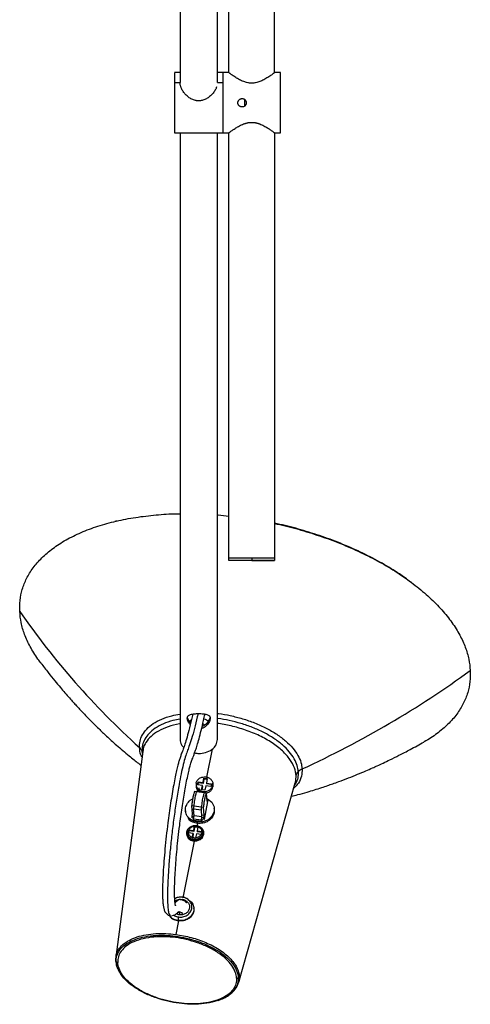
# Paper-space layout '_Superior' of a CAD drawing. Header units: millimetres. Extents: x 626 to 926, y -866 to 729.
# Tile 1 of 3: x 680 to 867, y -866 to -458. Entities that reach past the tile are written whole.
import ezdxf

# ---------------------------------------------------------------- set-up
doc = ezdxf.new("R2010")
doc.units = ezdxf.units.MM

psp = doc.layouts.new('_Superior')

# ---------------------------------------------------------------- linework, layer by layer
at = {"color": 7, "linetype": 'Continuous', "lineweight": 25}
for p, q in [((785.93, -479.78), (785.93, 704.72)), ((766.93, -479.88), (766.93, -372.17)), ((746.68, -391.92), (746.68, -483.91)), ((762.18, -483.91), (762.18, -391.92)), ((746.68, -479.78), (744.43, -479.78)), ((766.93, -479.78), (762.18, -479.78)), ((788.43, -479.78), (785.93, -479.78)), ((744.43, -483.91), (746.68, -483.91)), ((762.18, -483.91), (764.43, -483.91)), ((744.43, -504.78), (766.93, -504.78)), ((746.68, -504.78), (746.68, -756.59)), ((762.18, -756.59), (762.18, -504.78)), ((766.93, -682.28), (766.93, -504.78)), ((785.93, -504.78), (785.93, -682.28)), ((785.93, -504.78), (788.43, -504.78)), ((720.08, -665.94), (719.64, -666.05)), ((720.4, -665.88), (720.1, -665.96)), ((776.43, -681.28), (776.43, -682.28)), ((842.85, -691.44), (842.49, -691.17)), ((750.8, -749.45), (751.02, -748.53)), ((751.02, -748.53), (751.38, -748.33)), ((731.18, -761.5), (720.02, -846.82)), ((730.9, -761.44), (731.09, -762.22)), ((731.07, -762.36), (730.9, -761.44)), ((759.97, -760.61), (757.7, -772.19)), ((753.34, -775.57), (753.39, -776.25)), ((753.93, -775.36), (754.17, -774.15)), ((756, -775.64), (753.93, -775.36)), ((754.2, -774.56), (754.04, -775.38)), ((754.17, -774.15), (756.23, -774.42)), ((754.17, -774.15), (754.2, -774.56)), ((756.27, -774.83), (754.2, -774.56)), ((755.64, -777.45), (756, -775.64)), ((756.03, -776.04), (755.75, -777.47)), ((756.03, -776.04), (756, -775.64)), ((756.23, -774.42), (756.59, -772.61)), ((756.23, -774.42), (756.27, -774.83)), ((756.62, -773.02), (756.27, -774.83)), ((756.59, -772.61), (757.97, -772.79)), ((756.59, -772.61), (756.62, -773.02)), ((757.89, -773.18), (756.62, -773.02)), ((757.38, -775.82), (757.02, -777.63)), ((759.44, -776.09), (757.38, -775.82)), ((757.97, -772.79), (757.61, -774.61)), ((757.61, -774.61), (759.68, -774.88)), ((757.61, -774.61), (757.65, -775.01)), ((759.6, -775.27), (757.65, -775.01)), ((759.68, -774.88), (759.44, -776.09)), ((760.25, -775.57), (760.31, -776.25)), ((760.33, -775.35), (760.28, -774.67)), ((760.31, -776.25), (760.29, -775.36)), ((771.03, -857.33), (794.52, -774.55)), ((794.48, -774.54), (794.59, -774.29)), ((757.61, -778.83), (752.65, -778.18)), ((756.97, -778.45), (753.67, -778.01)), ((757.02, -777.63), (755.64, -777.45)), ((756.97, -778.45), (756.99, -778.75)), ((757.89, -782.28), (757.61, -778.83)), ((751.52, -783.99), (756.48, -784.64)), ((751.8, -787.42), (751.52, -783.99)), ((758.11, -782.28), (756.66, -789.7)), ((758.06, -781.67), (757.84, -781.64)), ((757.89, -782.28), (758.06, -781.67)), ((758.06, -781.67), (758.11, -782.28)), ((748.93, -786.14), (748.97, -786.63)), ((751.65, -788.44), (751.8, -787.42)), ((752.44, -788.54), (751.65, -788.44)), ((751.7, -789.06), (751.65, -788.44)), ((752.42, -787.51), (751.8, -787.42)), ((752.24, -785.28), (755.55, -785.71)), ((752.48, -788.26), (752.24, -785.28)), ((752.28, -789.55), (752.48, -788.26)), ((755.78, -788.69), (752.48, -788.26)), ((755.78, -788.69), (755.55, -785.71)), ((755.59, -789.98), (755.78, -788.69)), ((756.75, -788.07), (755.93, -787.97)), ((756.75, -788.07), (756.48, -784.64)), ((756.61, -789.09), (756.75, -788.07)), ((760.93, -785.67), (760.89, -785.18)), ((752.35, -789.14), (751.7, -789.06)), ((755.59, -789.98), (752.28, -789.55)), ((752.33, -790.16), (752.28, -789.55)), ((755.64, -790.6), (752.33, -790.16)), ((752.34, -794.29), (752.68, -792.55)), ((752.7, -792.47), (752.73, -792.88)), ((754.06, -792.73), (753.72, -794.47)), ((753.98, -791.15), (753.74, -792.36)), ((753.93, -791.33), (753.89, -790.84)), ((755.64, -790.6), (755.59, -789.98)), ((755.83, -789.6), (755.64, -790.6)), ((756.61, -789.09), (755.78, -788.98)), ((756.66, -789.7), (755.83, -789.6)), ((756.66, -789.7), (756.61, -789.09)), ((749.47, -795.77), (749.5, -796.11)), ((749.51, -795.77), (749.5, -794.87)), ((752.11, -795.5), (750.13, -795.24)), ((750.31, -794.42), (750.15, -795.24)), ((750.28, -794.02), (750.31, -794.42)), ((752.38, -794.7), (750.31, -794.42)), ((750.36, -794.03), (752.34, -794.29)), ((751.77, -797.24), (752.11, -795.5)), ((752.14, -795.91), (751.86, -797.33)), ((752.11, -795.5), (752.14, -795.91)), ((752.34, -794.29), (752.38, -794.7)), ((752.73, -792.88), (752.38, -794.7)), ((754, -793.05), (752.73, -792.88)), ((753.49, -795.68), (753.15, -797.42)), ((755.47, -795.94), (753.49, -795.68)), ((753.72, -794.47), (753.76, -794.88)), ((753.72, -794.47), (755.7, -794.73)), ((755.82, -795.15), (753.76, -794.88)), ((756.37, -795.04), (756.39, -795.78)), ((756.39, -795.78), (756.42, -796.11)), ((756.42, -796.11), (756.4, -795.22)), ((756.44, -795.22), (756.41, -794.88)), ((752.5, -798.69), (747.87, -822.3)), ((746.8, -822.9), (747.5, -822.87)), ((747.53, -823.2), (747.5, -822.87)), ((749.97, -822.88), (749.48, -822.6)), ((746.23, -829.35), (745, -828.97)), ((752.43, -826.67), (752.42, -826.52)), ((743.08, -829.76), (743.17, -829.74)), ((746.01, -831.78), (744.9, -837.45)), ((746, -831.69), (746.06, -830.21)), ((746.01, -831.78), (746, -831.69)), ((719.97, -848.19), (720.15, -846.34)), ((771.07, -857.16), (771, -857.33)), ((762.55, -864.85), (763.52, -864.45))]:
    psp.add_line(p, q, dxfattribs=at)
at = {"color": 7, "linetype": 'Continuous', "lineweight": 25, "flags": 128}
for points in [[(757.79, -781.05), (758.03, -781.13), (759.81, -782.54), (760.78, -784.47), (760.82, -786.43), (760.03, -788.29), (758.37, -789.87), (756.14, -790.76), (753.89, -790.84), (753.89, -790.84)], [(749.54, -796.11), (749.55, -796.36), (750.11, -797.48), (751.15, -798.31), (752.38, -798.69), (753.69, -798.64), (754.99, -798.12), (755.96, -797.2), (756.42, -796.11), (756.42, -796.11)]]:
    psp.add_lwpolyline(points, dxfattribs=at)
at = {"color": 7, "linetype": 'Continuous', "lineweight": 25}
for points, knots in [([(744.43, -479.85), (744.43, -479.83), (744.43, -479.69), (744.43, -480.34), (744.43, -481.71), (744.43, -483.2), (744.43, -483.91)], [0, 0, 0, 0, 0.0623, 0.389833, 0.705549, 1, 1, 1, 1]), ([(764.43, -479.85), (764.43, -479.83), (764.43, -479.69), (764.43, -480.34), (764.43, -481.71), (764.43, -483.2), (764.43, -483.91)], [0, 0, 0, 0, 0.0623, 0.389833, 0.705549, 1, 1, 1, 1]), ([(764.43, -479.78), (764.43, -479.78), (764.43, -479.84), (764.43, -480.13), (764.43, -480.35), (764.43, -480.96), (764.43, -481.35), (764.43, -482.28), (764.43, -482.83), (764.43, -484.05), (764.43, -484.72), (764.43, -486.15), (764.43, -486.91), (764.43, -488.45), (764.43, -489.23), (764.43, -490.78), (764.43, -491.54), (764.43, -493.02), (764.43, -493.78), (764.43, -495.33), (764.43, -496.11), (764.43, -497.65), (764.43, -498.4), (764.43, -499.83), (764.43, -500.51), (764.43, -501.73), (764.43, -502.27), (764.43, -503.21), (764.43, -503.6), (764.43, -504.21), (764.43, -504.43), (764.43, -504.71), (764.43, -504.78), (764.43, -504.78)], [0, 0, 0, 0, 0.0625, 0.0625, 0.125, 0.125, 0.1875, 0.1875, 0.25, 0.25, 0.3125, 0.3125, 0.375, 0.375, 0.4375, 0.4375, 0.5, 0.5, 0.5625, 0.5625, 0.625, 0.625, 0.6875, 0.6875, 0.75, 0.75, 0.8125, 0.8125, 0.875, 0.875, 0.9375, 0.9375, 1, 1, 1, 1]), ([(785.93, -479.78), (785.93, -479.78), (785.93, -479.78), (785.92, -479.79), (785.9, -479.8), (785.87, -479.83), (785.84, -479.85), (785.79, -479.88), (785.74, -479.92), (785.68, -479.97), (785.62, -480.02), (785.54, -480.07), (785.46, -480.14), (785.37, -480.2), (785.21, -480.32), (784.97, -480.5), (784.54, -480.8), (783.94, -481.22), (783.18, -481.73), (782.37, -482.22), (781.55, -482.69), (780.68, -483.13), (779.55, -483.6), (778.14, -484.03), (776.42, -484.21), (774.71, -484.03), (773.32, -483.6), (772.21, -483.13), (771.35, -482.7), (770.53, -482.24), (769.74, -481.76), (769, -481.27), (768.4, -480.85), (767.94, -480.53), (767.65, -480.31), (767.43, -480.15), (767.28, -480.04), (767.15, -479.94), (767.06, -479.87), (766.99, -479.82), (766.94, -479.78), (766.94, -479.78), (766.93, -479.78)], [0, 0, 0, 0, 0.008684, 0.017388, 0.026115, 0.034871, 0.043659, 0.052483, 0.061349, 0.070259, 0.079219, 0.088232, 0.097301, 0.106432, 0.115628, 0.140651, 0.165848, 0.207307, 0.2494, 0.285274, 0.321049, 0.356003, 0.389512, 0.447029, 0.5006, 0.553448, 0.610183, 0.643286, 0.677816, 0.713286, 0.748888, 0.788837, 0.828347, 0.855661, 0.882681, 0.899961, 0.917022, 0.933892, 0.950597, 0.967164, 0.983622, 1, 1, 1, 1]), ([(788.43, -504.78), (788.43, -504.78), (788.43, -504.71), (788.43, -504.43), (788.43, -504.21), (788.43, -503.6), (788.43, -503.21), (788.43, -502.27), (788.43, -501.73), (788.43, -500.51), (788.43, -499.83), (788.43, -498.4), (788.43, -497.65), (788.43, -496.11), (788.43, -495.33), (788.43, -493.78), (788.43, -493.02), (788.43, -491.54), (788.43, -490.78), (788.43, -489.23), (788.43, -488.45), (788.43, -486.91), (788.43, -486.15), (788.43, -484.72), (788.43, -484.05), (788.43, -482.83), (788.43, -482.28), (788.43, -481.35), (788.43, -480.96), (788.43, -480.35), (788.43, -480.13), (788.43, -479.84), (788.43, -479.78), (788.43, -479.78)], [0, 0, 0, 0, 0.0625, 0.0625, 0.125, 0.125, 0.1875, 0.1875, 0.25, 0.25, 0.3125, 0.3125, 0.375, 0.375, 0.4375, 0.4375, 0.5, 0.5, 0.5625, 0.5625, 0.625, 0.625, 0.6875, 0.6875, 0.75, 0.75, 0.8125, 0.8125, 0.875, 0.875, 0.9375, 0.9375, 1, 1, 1, 1]), ([(744.43, -483.91), (744.43, -484.73), (744.43, -486.41), (744.43, -489.54), (744.43, -492.94), (744.43, -496.3), (744.43, -499.26), (744.43, -501.67), (744.43, -503.47), (744.43, -504.61), (744.43, -504.68), (744.43, -504.71)], [0, 0, 0, 0, 0.107042, 0.221815, 0.340883, 0.459951, 0.574723, 0.681765, 0.788807, 0.90358, 1, 1, 1, 1]), ([(754.43, -491.48), (754.36, -491.47), (754.2, -491.47), (753.97, -491.46), (753.73, -491.44), (753.5, -491.41), (753.26, -491.36), (752.86, -491.28), (752.29, -491.11), (751.56, -490.8), (750.85, -490.42), (750.18, -489.96), (749.56, -489.44), (748.98, -488.88), (748.46, -488.28), (747.99, -487.65), (747.59, -486.99), (747.29, -486.41), (747.08, -485.9), (746.93, -485.49), (746.82, -485.08), (746.74, -484.68), (746.69, -484.29), (746.69, -484.04), (746.68, -483.91)], [0, 0, 0, 0, 0.018712, 0.037432, 0.056189, 0.075009, 0.09392, 0.112949, 0.174109, 0.236692, 0.301165, 0.366951, 0.431875, 0.496836, 0.561967, 0.626885, 0.693021, 0.758155, 0.799344, 0.840033, 0.880332, 0.920351, 0.960203, 1, 1, 1, 1]), ([(761.81, -485.73), (761.75, -485.92), (761.56, -486.55), (760.92, -487.63), (759.93, -488.89), (758.69, -490), (757.31, -490.84), (755.88, -491.38), (754.91, -491.44), (754.43, -491.48)], [0, 0, 0, 0, 0.068174, 0.224849, 0.388034, 0.555831, 0.715694, 0.860372, 1, 1, 1, 1]), ([(764.43, -483.91), (764.43, -484.73), (764.43, -486.41), (764.43, -489.54), (764.43, -492.94), (764.43, -496.3), (764.43, -499.26), (764.43, -501.67), (764.43, -503.47), (764.43, -504.61), (764.43, -504.68), (764.43, -504.71)], [0, 0, 0, 0, 0.107042, 0.221815, 0.340883, 0.459951, 0.574723, 0.681765, 0.788807, 0.90358, 1, 1, 1, 1]), ([(770.68, -492.28), (770.68, -492.23), (770.69, -492.14), (770.7, -492.01), (770.73, -491.88), (770.77, -491.74), (770.84, -491.55), (770.96, -491.31), (771.19, -491.04), (771.46, -490.81), (771.73, -490.67), (771.99, -490.58), (772.21, -490.54), (772.36, -490.53), (772.43, -490.53)], [0, 0, 0, 0, 0.049538, 0.098718, 0.147826, 0.19715, 0.246975, 0.372099, 0.497803, 0.625518, 0.752996, 0.835926, 0.917794, 1, 1, 1, 1]), ([(772.43, -494.03), (772.39, -494.03), (772.3, -494.03), (772.16, -494.01), (772.03, -493.98), (771.89, -493.94), (771.7, -493.87), (771.45, -493.74), (771.18, -493.52), (770.97, -493.25), (770.82, -492.98), (770.74, -492.73), (770.69, -492.51), (770.69, -492.35), (770.68, -492.28)], [0, 0, 0, 0, 0.050124, 0.099898, 0.149638, 0.19966, 0.250272, 0.376381, 0.502718, 0.627837, 0.752414, 0.835381, 0.917462, 1, 1, 1, 1]), ([(772.43, -490.53), (772.48, -490.53), (772.57, -490.53), (772.71, -490.55), (772.84, -490.58), (772.97, -490.61), (773.17, -490.68), (773.42, -490.82), (773.68, -491.04), (773.9, -491.31), (774.05, -491.58), (774.13, -491.83), (774.18, -492.05), (774.18, -492.2), (774.18, -492.28)], [0, 0, 0, 0, 0.0501244, 0.0998981, 0.1496383, 0.1996604, 0.2502715, 0.3763811, 0.5027174, 0.6278368, 0.752414, 0.835381, 0.9174621, 1, 1, 1, 1]), ([(774.18, -492.28), (774.18, -492.32), (774.18, -492.41), (774.16, -492.55), (774.14, -492.68), (774.1, -492.81), (774.03, -493.01), (773.9, -493.25), (773.68, -493.52), (773.41, -493.74), (773.14, -493.89), (772.88, -493.97), (772.66, -494.02), (772.51, -494.03), (772.43, -494.03)], [0, 0, 0, 0, 0.049538, 0.098718, 0.147826, 0.19715, 0.246975, 0.372099, 0.497803, 0.625518, 0.752996, 0.835926, 0.917794, 1, 1, 1, 1]), ([(773.43, -490.88), (773.43, -491.47), (773.43, -492.43), (773.43, -493.36), (773.43, -493.71)], [0, 0, 0, 0, 0.618613, 1, 1, 1, 1]), ([(766.93, -504.78), (766.93, -504.78), (766.94, -504.78), (766.95, -504.77), (766.97, -504.75), (767, -504.73), (767.04, -504.7), (767.08, -504.67), (767.14, -504.63), (767.2, -504.58), (767.27, -504.53), (767.35, -504.47), (767.44, -504.4), (767.53, -504.33), (767.72, -504.19), (768.05, -503.95), (768.57, -503.58), (769.17, -503.17), (769.84, -502.74), (770.56, -502.29), (771.35, -501.85), (772.19, -501.43), (772.94, -501.12), (773.56, -500.89), (774.04, -500.74), (774.52, -500.62), (775, -500.52), (775.48, -500.45), (775.96, -500.41), (776.27, -500.41), (776.43, -500.4)], [0, 0, 0, 0, 0.017851, 0.035737, 0.053669, 0.071655, 0.089705, 0.107828, 0.126033, 0.144328, 0.162723, 0.181226, 0.199845, 0.21859, 0.237467, 0.30438, 0.373138, 0.440492, 0.508674, 0.57639, 0.643646, 0.711462, 0.776491, 0.810745, 0.843974, 0.876317, 0.907926, 0.938962, 0.969594, 1, 1, 1, 1]), ([(776.43, -500.4), (776.52, -500.4), (776.69, -500.41), (776.95, -500.42), (777.2, -500.44), (777.46, -500.47), (777.72, -500.5), (777.97, -500.55), (778.23, -500.6), (778.49, -500.66), (778.74, -500.72), (779, -500.8), (779.26, -500.88), (779.52, -500.97), (779.99, -501.14), (780.67, -501.43), (781.5, -501.85), (782.29, -502.29), (783.02, -502.73), (783.68, -503.16), (784.28, -503.57), (784.8, -503.94), (785.17, -504.21), (785.41, -504.39), (785.57, -504.51), (785.71, -504.61), (785.81, -504.68), (785.88, -504.74), (785.93, -504.77), (785.93, -504.78), (785.93, -504.78)], [0, 0, 0, 0, 0.016308, 0.032657, 0.049076, 0.065591, 0.08223, 0.099019, 0.115985, 0.13315, 0.150541, 0.168181, 0.186091, 0.204292, 0.222806, 0.287599, 0.35518, 0.422243, 0.489802, 0.557857, 0.625093, 0.693905, 0.760872, 0.796081, 0.830845, 0.865222, 0.899268, 0.933039, 0.966596, 1, 1, 1, 1]), ([(680.1, -703.38), (680.09, -701.85), (680.07, -698.74), (681.05, -694.16), (682.84, -689.64), (685.55, -685.25), (689.19, -681.07), (693.75, -677.18), (699.2, -673.65), (705.48, -670.55), (712.48, -667.93), (720.09, -665.84), (728.17, -664.27), (736.61, -663.29), (742.81, -662.84), (746.23, -662.86), (746.68, -662.86)], [0, 0, 0, 0, 0.068844, 0.140005, 0.213281, 0.288416, 0.365109, 0.443013, 0.521745, 0.600898, 0.680052, 0.758784, 0.836688, 0.913381, 0.988516, 1, 1, 1, 1]), ([(762.18, -663.33), (762.31, -663.34), (763.88, -663.42), (765.47, -663.63), (766.93, -663.82)], [0, 0, 0, 0, 0.082163, 1, 1, 1, 1]), ([(842.42, -691.2), (840.9, -690.07), (837.23, -687.35), (830.61, -683.35), (822.77, -679.22), (814.42, -675.5), (805.79, -672.23), (797.01, -669.49), (790.37, -667.69), (786.67, -666.94), (785.93, -666.79)], [0, 0, 0, 0, 0.103937, 0.249508, 0.397286, 0.543526, 0.6875, 0.82855, 0.966099, 1, 1, 1, 1]), ([(785.93, -666.9), (786.66, -667.05), (790.36, -667.8), (797.01, -669.6), (805.83, -672.35), (814.45, -675.61), (822.74, -679.3), (830.56, -683.37), (837.84, -687.8), (844.5, -692.55), (850.42, -697.55), (855.51, -702.73), (859.68, -707.96), (862.93, -713.15), (865.25, -718.24), (866.74, -723.17), (867.05, -726.34), (867.21, -727.9)], [0, 0, 0, 0, 0.016483, 0.084644, 0.154539, 0.225882, 0.297048, 0.36896, 0.441255, 0.513559, 0.586961, 0.659598, 0.731109, 0.801169, 0.869489, 0.93583, 1, 1, 1, 1]), ([(776.43, -681.28), (775.87, -681.28), (775.29, -681.28), (774.12, -681.28), (773.52, -681.28), (772.35, -681.28), (771.78, -681.28), (770.69, -681.28), (770.18, -681.28), (769.25, -681.28), (768.84, -681.28), (768.13, -681.28), (767.83, -681.28), (767.37, -681.28), (767.2, -681.28), (766.98, -681.28), (766.93, -681.28), (766.93, -681.28)], [0, 0, 0, 0, 0.125, 0.125, 0.25, 0.25, 0.375, 0.375, 0.5, 0.5, 0.625, 0.625, 0.75, 0.75, 0.875, 0.875, 1, 1, 1, 1]), ([(776.43, -682.28), (775.87, -682.28), (775.29, -682.28), (774.12, -682.28), (773.52, -682.28), (772.35, -682.28), (771.78, -682.28), (770.69, -682.28), (770.18, -682.28), (769.25, -682.28), (768.84, -682.28), (768.13, -682.28), (767.83, -682.28), (767.37, -682.28), (767.2, -682.28), (766.98, -682.28), (766.93, -682.28), (766.93, -682.28)], [0, 0, 0, 0, 0.125, 0.125, 0.25, 0.25, 0.375, 0.375, 0.5, 0.5, 0.625, 0.625, 0.75, 0.75, 0.875, 0.875, 1, 1, 1, 1]), ([(785.93, -682.28), (785.93, -682.28), (785.88, -682.28), (785.67, -682.28), (785.5, -682.28), (785.04, -682.28), (784.74, -682.28), (784.03, -682.28), (783.62, -682.28), (782.69, -682.28), (782.18, -682.28), (781.09, -682.28), (780.52, -682.28), (779.35, -682.28), (778.75, -682.28), (777.57, -682.28), (776.99, -682.28), (775.87, -682.28), (775.29, -682.28), (774.12, -682.28), (773.52, -682.28), (772.35, -682.28), (771.78, -682.28), (770.69, -682.28), (770.18, -682.28), (769.25, -682.28), (768.84, -682.28), (768.13, -682.28), (767.83, -682.28), (767.37, -682.28), (767.2, -682.28), (766.98, -682.28), (766.93, -682.28), (766.93, -682.28)], [0, 0, 0, 0, 0.0625, 0.0625, 0.125, 0.125, 0.1875, 0.1875, 0.25, 0.25, 0.3125, 0.3125, 0.375, 0.375, 0.4375, 0.4375, 0.5, 0.5, 0.5625, 0.5625, 0.625, 0.625, 0.6875, 0.6875, 0.75, 0.75, 0.8125, 0.8125, 0.875, 0.875, 0.9375, 0.9375, 1, 1, 1, 1]), ([(785.93, -681.28), (785.93, -681.28), (785.88, -681.28), (785.67, -681.28), (785.5, -681.28), (785.04, -681.28), (784.74, -681.28), (784.03, -681.28), (783.62, -681.28), (782.69, -681.28), (782.18, -681.28), (781.09, -681.28), (780.52, -681.28), (779.35, -681.28), (778.75, -681.28), (777.57, -681.28), (776.99, -681.28), (776.43, -681.28)], [0, 0, 0, 0, 0.125, 0.125, 0.25, 0.25, 0.375, 0.375, 0.5, 0.5, 0.625, 0.625, 0.75, 0.75, 0.875, 0.875, 1, 1, 1, 1]), ([(776.43, -682.28), (776.99, -682.28), (777.57, -682.28), (778.75, -682.28), (779.35, -682.28), (780.52, -682.28), (781.09, -682.28), (782.18, -682.28), (782.69, -682.28), (783.62, -682.28), (784.03, -682.28), (784.74, -682.28), (785.04, -682.28), (785.5, -682.28), (785.67, -682.28), (785.88, -682.28), (785.93, -682.28), (785.93, -682.28)], [0, 0, 0, 0, 0.125, 0.125, 0.25, 0.25, 0.375, 0.375, 0.5, 0.5, 0.625, 0.625, 0.75, 0.75, 0.875, 0.875, 1, 1, 1, 1]), ([(680.1, -703.38), (687.1, -713.53), (694.8, -723.37), (711.43, -742.27), (720.37, -751.33), (729.84, -759.92)], [0, 0, 0, 0, 0.5, 0.5, 1, 1, 1, 1]), ([(688.96, -724.81), (688.51, -724.26), (686.69, -722.02), (684.36, -718.04), (682.03, -712.99), (680.56, -708.09), (680.25, -704.93), (680.1, -703.38)], [0, 0, 0, 0, 0.077583, 0.317883, 0.552233, 0.779822, 1, 1, 1, 1]), ([(688.86, -724.81), (689.89, -726.15), (691.81, -728.64), (694.53, -732.01), (696.84, -734.78), (698.87, -737.15), (700.65, -739.19), (702.27, -741), (703.65, -742.52), (705.03, -744.02), (706.63, -745.71), (708.61, -747.76), (710.75, -749.93), (712.75, -751.9), (714.52, -753.6), (716.25, -755.23), (718.2, -757.02), (720.44, -759.02), (722.91, -761.17), (725.34, -763.2), (727.49, -764.95), (729.13, -766.25), (730.08, -766.97), (730.43, -767.24)], [0, 0, 0, 0, 0.080121, 0.149182, 0.207246, 0.254368, 0.301128, 0.339354, 0.372951, 0.40239, 0.43927, 0.487596, 0.544061, 0.59212, 0.629898, 0.669071, 0.713971, 0.765593, 0.824944, 0.8859, 0.934543, 0.975434, 1, 1, 1, 1]), ([(797.38, -768.77), (809.81, -763.05), (821.91, -756.75), (845.26, -743.09), (856.5, -735.72), (867.21, -727.9)], [0, 0, 0, 0, 0.5, 0.5, 1, 1, 1, 1]), ([(867.21, -727.9), (867.22, -729.44), (867.23, -732.57), (866.24, -737.16), (864.44, -741.7), (861.7, -746.1), (858.08, -750.27), (853.48, -754.09), (850.04, -756.53), (847.95, -757.57), (847.9, -757.59)], [0, 0, 0, 0, 0.132195, 0.268854, 0.409584, 0.553892, 0.701191, 0.848126, 0.996599, 1, 1, 1, 1]), ([(729.84, -759.92), (729.87, -759.03), (729.91, -757.21), (730.94, -754.6), (732.77, -752.12), (735.45, -749.89), (738.95, -748.04), (742.71, -746.69), (745.5, -746.19), (746.68, -745.98)], [0, 0, 0, 0, 0.135545, 0.277926, 0.425903, 0.577861, 0.731891, 0.885921, 1, 1, 1, 1]), ([(751.93, -745.96), (751.76, -746.71), (751.22, -749.06), (750.34, -752.65), (749.37, -756.34), (748.53, -759.09), (747.83, -760.99), (747.23, -762.56), (746.7, -764.04), (746.21, -765.56), (745.73, -767.29), (745.22, -769.45), (744.65, -772.15), (744.03, -775.38), (743.39, -779.06), (742.75, -783.01), (742.16, -787.09), (741.55, -791.65), (740.95, -796.65), (740.4, -801.99), (739.96, -807.1), (739.65, -811.73), (739.47, -815.69), (739.4, -818.9), (739.42, -821.44), (739.49, -823.54), (739.65, -825.28), (739.9, -826.75), (740.4, -828.15), (741.21, -829.12), (742.16, -829.65), (742.77, -829.72), (743.08, -829.76)], [0, 0, 0, 0, 0.0249384, 0.0791039, 0.1266524, 0.1681807, 0.2044432, 0.2357506, 0.2627823, 0.2854727, 0.3069828, 0.3314153, 0.3589588, 0.389671, 0.4232558, 0.4582266, 0.4929021, 0.5274583, 0.5735886, 0.6197345, 0.6656728, 0.7106118, 0.7514782, 0.7878527, 0.8191542, 0.8471513, 0.8764916, 0.8999791, 0.9278596, 0.9611302, 0.9798799, 1, 1, 1, 1]), ([(754.15, -745.8), (754.05, -746.23), (753.55, -748.39), (752.66, -752.04), (751.47, -756.41), (750.48, -759.25), (749.62, -761.47), (748.84, -763.74), (747.99, -766.82), (747.12, -770.77), (746.18, -775.73), (745.19, -781.63), (744.2, -788.36), (743.34, -795.13), (742.63, -801.76), (742.06, -808.13), (741.7, -813.61), (741.51, -818.19), (741.46, -821.92), (741.53, -825.12), (741.74, -827.64), (742.12, -829.17), (742.58, -829.8), (742.93, -829.72), (743.08, -829.68)], [0, 0, 0, 0, 0.014054, 0.071042, 0.126193, 0.181755, 0.219309, 0.258395, 0.298976, 0.339776, 0.380395, 0.437066, 0.492836, 0.548414, 0.603986, 0.659357, 0.714899, 0.757282, 0.800242, 0.843219, 0.885878, 0.928024, 0.969375, 1, 1, 1, 1]), ([(744.75, -825.51), (744.76, -825.52), (744.8, -825.56), (744.66, -825.09), (744.54, -823.97), (744.45, -822.44), (744.4, -820.51), (744.42, -817.97), (744.51, -814.76), (744.71, -810.87), (745.02, -806.62), (745.42, -802.06), (745.92, -797.23), (746.46, -792.68), (747, -788.55), (747.53, -784.9), (748.08, -781.34), (748.66, -777.91), (749.25, -774.65), (749.84, -771.73), (750.38, -769.3), (750.84, -767.58), (751.2, -766.39), (751.48, -765.51), (751.78, -764.67), (752.15, -763.66), (752.61, -762.45), (753.17, -760.92), (753.83, -758.88), (754.6, -756.15), (755.48, -752.69), (756.31, -749.23), (756.85, -746.9), (757.05, -746.02)], [0, 0, 0, 0, 0.0082594, 0.0337272, 0.061305, 0.0902365, 0.1203435, 0.1513859, 0.1936202, 0.236175, 0.2793496, 0.3235972, 0.3689448, 0.4148817, 0.4488602, 0.4824461, 0.5157985, 0.5490609, 0.5820054, 0.6140459, 0.6430895, 0.6683007, 0.6861602, 0.7020547, 0.7164581, 0.7366114, 0.7649679, 0.7948129, 0.8300063, 0.8704324, 0.9163974, 0.9681554, 1, 1, 1, 1]), ([(749.68, -747.76), (749.68, -747.72), (749.69, -747.63), (749.7, -747.51), (749.72, -747.39), (749.75, -747.28), (749.78, -747.17), (749.83, -747.07), (749.88, -746.97), (749.94, -746.87), (750.1, -746.67), (750.42, -746.4), (751.03, -746.14), (751.79, -745.97), (752.65, -745.86), (753.56, -745.8), (754.48, -745.79), (755.39, -745.8), (756.27, -745.87), (757.1, -745.97), (757.83, -746.14), (758.44, -746.4), (758.79, -746.68), (758.98, -746.94), (759.07, -747.12), (759.14, -747.31), (759.18, -747.53), (759.18, -747.68), (759.18, -747.76)], [0, 0, 0, 0, 0.012741, 0.02545, 0.03816, 0.050906, 0.06372, 0.076634, 0.08968, 0.102888, 0.116287, 0.182067, 0.248788, 0.316217, 0.382506, 0.443307, 0.503169, 0.561662, 0.621232, 0.685191, 0.750293, 0.816575, 0.882555, 0.906748, 0.9304, 0.953695, 0.976828, 1, 1, 1, 1]), ([(750.88, -750.37), (750.56, -749.96), (750.05, -749.31), (749.73, -748.39), (749.7, -747.97), (749.68, -747.76)], [0, 0, 0, 0, 0.481608, 0.744372, 1, 1, 1, 1]), ([(751.03, -749.76), (750.81, -749.49), (750.38, -748.96), (749.98, -748.13), (749.78, -747.57), (749.75, -747.34), (749.75, -747.33)], [0, 0, 0, 0, 0.353839, 0.685045, 0.984609, 1, 1, 1, 1]), ([(759.18, -747.76), (759.17, -747.97), (759.14, -748.38), (758.78, -749.38), (758.08, -750.44), (757.08, -751.3), (756.33, -751.75), (755.83, -751.89), (755.65, -751.95)], [0, 0, 0, 0, 0.136734, 0.277517, 0.592771, 0.75401, 0.912523, 1, 1, 1, 1]), ([(759.12, -747.33), (759.12, -747.34), (759.09, -747.57), (758.89, -748.13), (758.48, -748.95), (757.86, -749.79), (757.09, -750.49), (756.4, -750.95), (755.96, -751.09), (755.85, -751.12)], [0, 0, 0, 0, 0.007937, 0.173873, 0.357432, 0.555632, 0.752333, 0.933522, 1, 1, 1, 1]), ([(762.18, -745.75), (762.34, -745.77), (764.12, -745.92), (767.65, -746.61), (772.71, -747.86), (777.75, -749.61), (782.55, -751.77), (786.91, -754.31), (790.63, -757.12), (793.6, -760.09), (795.7, -763.08), (797.02, -766), (797.26, -767.86), (797.38, -768.77)], [0, 0, 0, 0, 0.008609, 0.100411, 0.196843, 0.297065, 0.399983, 0.504304, 0.608626, 0.711544, 0.811766, 0.908198, 1, 1, 1, 1]), ([(746.68, -748.13), (745.68, -748.31), (743.14, -748.76), (739.65, -750.02), (736.29, -751.8), (733.71, -753.94), (731.96, -756.32), (730.97, -758.83), (730.93, -760.58), (730.9, -761.44)], [0, 0, 0, 0, 0.102022, 0.258148, 0.414274, 0.568301, 0.718292, 0.862611, 1, 1, 1, 1]), ([(746.68, -750.06), (746.62, -750.07), (744.79, -750.28), (741.68, -751.24), (737.63, -752.94), (734.53, -755.16), (732.44, -757.68), (731.38, -759.83), (731.3, -761.16), (731.28, -761.51)], [0, 0, 0, 0, 0.0071716, 0.1980328, 0.39041, 0.577679, 0.7603299, 0.9358497, 1, 1, 1, 1]), ([(756.76, -750.66), (756.69, -750.49), (756.58, -750.19), (756.26, -750.01), (756.13, -749.93)], [0, 0, 0, 0, 0.599259, 1, 1, 1, 1]), ([(756.62, -747.91), (756.98, -748.05), (757.69, -748.32), (758.14, -748.82), (758.36, -749.06)], [0, 0, 0, 0, 0.509661, 1, 1, 1, 1]), ([(794.85, -771.55), (794.8, -770.52), (794.58, -769.43), (793.73, -767.16), (793.11, -765.99), (791.45, -763.63), (790.4, -762.45), (787.92, -760.13), (786.47, -759.01), (783.27, -756.89), (781.52, -755.9), (777.8, -754.11), (775.85, -753.32), (771.88, -751.95), (769.87, -751.38), (765.9, -750.46), (763.95, -750.11), (762.07, -749.87)], [0, 0, 0, 0, 0.125, 0.125, 0.25, 0.25, 0.375, 0.375, 0.5, 0.5, 0.625, 0.625, 0.75, 0.75, 0.875, 0.875, 1, 1, 1, 1]), ([(795.77, -769.94), (795.65, -769.06), (795.43, -767.28), (794.15, -764.47), (792.13, -761.6), (789.29, -758.75), (785.71, -756.05), (781.52, -753.61), (776.91, -751.53), (772.07, -749.85), (767.21, -748.66), (763.89, -748), (762.26, -747.86), (762.18, -747.85)], [0, 0, 0, 0, 0.092199, 0.189047, 0.289703, 0.393066, 0.497839, 0.602611, 0.705974, 0.80663, 0.903479, 0.995677, 1, 1, 1, 1]), ([(729.84, -759.92), (730.08, -760.14), (730.29, -760.37), (730.65, -760.89), (730.8, -761.16), (730.9, -761.44)], [0, 0, 0, 0, 0.5, 0.5, 1, 1, 1, 1]), ([(730.87, -763.86), (730.72, -763.56), (730.04, -762.23), (729.93, -760.92), (729.84, -759.92)], [0, 0, 0, 0, 0.232192, 1, 1, 1, 1]), ([(746.68, -756.59), (746.76, -757.33), (746.88, -758.54), (747.85, -759.48), (748.23, -759.85)], [0, 0, 0, 0, 0.613789, 1, 1, 1, 1]), ([(752.73, -762.11), (753.3, -762.22), (754.81, -762.5), (757.45, -762.04), (760.05, -760.79), (761.85, -758.82), (762.08, -757.32), (762.18, -756.59)], [0, 0, 0, 0, 0.125217, 0.33526, 0.562608, 0.789957, 1, 1, 1, 1]), ([(792.94, -780.13), (793.81, -779.91), (795.85, -779.38), (799.26, -778.43), (802.51, -777.44), (805.34, -776.54), (807.88, -775.69), (810.24, -774.87), (813.11, -773.84), (816.54, -772.54), (820.28, -771.04), (823.6, -769.65), (826.32, -768.46), (828.72, -767.38), (831.14, -766.26), (834.15, -764.83), (837.91, -762.96), (842.6, -760.54), (846.04, -758.63), (847.91, -757.59)], [0, 0, 0, 0, 0.05082, 0.119362, 0.174846, 0.230521, 0.275968, 0.31458, 0.3599, 0.433518, 0.502015, 0.562535, 0.613427, 0.649675, 0.692915, 0.744785, 0.812722, 0.897751, 1, 1, 1, 1]), ([(753.36, -774.67), (753.43, -774.31), (753.58, -773.94), (754.06, -773.24), (754.39, -772.91), (755.18, -772.41), (755.63, -772.23), (756.54, -772.05), (756.99, -772.04), (757.8, -772.15), (758.23, -772.27), (759.02, -772.68), (759.38, -772.96), (759.94, -773.64), (760.13, -774.03), (760.32, -774.82), (760.32, -775.22), (760.25, -775.57)], [0, 0, 0, 0, 0.125, 0.125, 0.25, 0.25, 0.375, 0.375, 0.5, 0.5, 0.625, 0.625, 0.75, 0.75, 0.875, 0.875, 1, 1, 1, 1]), ([(797.38, -768.77), (797.34, -769.77), (797.26, -771.82), (796.08, -774.58), (794.56, -776.16), (793.86, -776.89)], [0, 0, 0, 0, 0.3364527, 0.6914649, 1, 1, 1, 1]), ([(795.77, -769.94), (795.73, -770.79), (795.67, -772.53), (795.08, -774.38), (794.39, -775.29), (794.27, -775.44)], [0, 0, 0, 0, 0.4424847, 0.9072873, 1, 1, 1, 1]), ([(794.85, -771.55), (794.94, -771.26), (795.06, -770.98), (795.36, -770.43), (795.55, -770.17), (795.77, -769.94)], [0, 0, 0, 0, 0.5, 0.5, 1, 1, 1, 1]), ([(797.38, -768.77), (797.07, -768.91), (796.77, -769.09), (796.23, -769.48), (795.98, -769.7), (795.77, -769.94)], [0, 0, 0, 0, 0.5, 0.5, 1, 1, 1, 1]), ([(753.36, -774.67), (753.29, -775.03), (753.29, -775.42), (753.48, -776.21), (753.67, -776.6), (754.23, -777.28), (754.59, -777.57), (755.38, -777.97), (755.81, -778.09), (756.62, -778.2), (757.07, -778.19), (757.98, -778.01), (758.43, -777.83), (759.22, -777.33), (759.55, -777.01), (760.03, -776.3), (760.18, -775.93), (760.25, -775.57)], [0, 0, 0, 0, 0.125, 0.125, 0.25, 0.25, 0.375, 0.375, 0.5, 0.5, 0.625, 0.625, 0.75, 0.75, 0.875, 0.875, 1, 1, 1, 1]), ([(753.43, -776.24), (753.43, -776.33), (753.43, -776.83), (753.84, -777.56), (754.43, -777.98), (754.66, -778.14)], [0, 0, 0, 0, 0.10982, 0.655389, 1, 1, 1, 1]), ([(757.29, -778.79), (757.39, -778.79), (757.96, -778.78), (758.93, -778.3), (759.93, -777.41), (760.19, -776.63), (760.31, -776.25)], [0, 0, 0, 0, 0.065795, 0.385304, 0.704813, 1, 1, 1, 1]), ([(752.65, -778.18), (752.57, -778.37), (752.47, -778.66), (752.26, -779.44), (752.15, -779.93), (751.93, -781.03), (751.83, -781.64), (751.65, -782.85), (751.58, -783.45), (751.52, -783.99)], [0, 0, 0, 0, 0.25, 0.25, 0.5, 0.5, 0.75, 0.75, 1, 1, 1, 1]), ([(753.67, -778.01), (753.61, -778.05), (753.56, -778.13), (753.43, -778.4), (753.36, -778.58), (753.22, -779.04), (753.15, -779.31), (753.01, -779.91), (752.93, -780.23), (752.8, -780.92), (752.73, -781.29), (752.61, -782.08), (752.54, -782.49), (752.43, -783.33), (752.38, -783.74), (752.3, -784.54), (752.27, -784.93), (752.24, -785.28)], [0, 0, 0, 0, 0.125, 0.125, 0.25, 0.25, 0.375, 0.375, 0.5, 0.5, 0.625, 0.625, 0.75, 0.75, 0.875, 0.875, 1, 1, 1, 1]), ([(756.48, -778.4), (756.19, -778.33), (755.63, -778.2), (754.99, -777.68), (754.67, -777.13), (754.64, -776.77), (754.62, -776.67)], [0, 0, 0, 0, 0.291624, 0.58107, 0.876567, 1, 1, 1, 1]), ([(755.55, -785.71), (755.57, -785.36), (755.6, -784.98), (755.69, -784.18), (755.74, -783.76), (755.85, -782.93), (755.91, -782.51), (756.04, -781.73), (756.1, -781.35), (756.24, -780.67), (756.31, -780.34), (756.45, -779.74), (756.53, -779.47), (756.67, -779.02), (756.73, -778.83), (756.86, -778.57), (756.92, -778.48), (756.97, -778.45)], [0, 0, 0, 0, 0.125, 0.125, 0.25, 0.25, 0.375, 0.375, 0.5, 0.5, 0.625, 0.625, 0.75, 0.75, 0.875, 0.875, 1, 1, 1, 1]), ([(756.48, -784.64), (756.53, -784.1), (756.61, -783.5), (756.78, -782.29), (756.89, -781.68), (757.1, -780.58), (757.21, -780.09), (757.43, -779.31), (757.52, -779.02), (757.61, -778.83)], [0, 0, 0, 0, 0.25, 0.25, 0.5, 0.5, 0.75, 0.75, 1, 1, 1, 1]), ([(753.89, -790.84), (753.17, -790.67), (751.65, -790.32), (749.88, -788.85), (748.9, -786.94), (748.85, -784.86), (749.71, -782.95), (750.87, -781.64), (751.82, -781.29), (752.01, -781.22)], [0, 0, 0, 0, 0.153379, 0.319395, 0.485412, 0.638791, 0.79217, 0.958186, 1, 1, 1, 1]), ([(760.83, -785.67), (760.87, -786.09), (760.97, -787.16), (760.15, -788.89), (758.52, -790.47), (756.26, -791.41), (754.69, -791.35), (753.93, -791.33)], [0, 0, 0, 0, 0.132713, 0.340956, 0.566357, 0.791757, 1, 1, 1, 1]), ([(749.68, -794.66), (749.74, -794.32), (749.88, -793.97), (750.34, -793.31), (750.65, -793), (751.39, -792.53), (751.82, -792.36), (752.67, -792.19), (753.1, -792.18), (753.86, -792.28), (754.26, -792.4), (755.01, -792.78), (755.35, -793.05), (755.87, -793.69), (756.06, -794.06), (756.23, -794.8), (756.23, -795.17), (756.17, -795.51)], [0, 0, 0, 0, 0.125, 0.125, 0.25, 0.25, 0.375, 0.375, 0.5, 0.5, 0.625, 0.625, 0.75, 0.75, 0.875, 0.875, 1, 1, 1, 1]), ([(749.92, -788.99), (749.96, -789.08), (750.31, -789.83), (751.73, -790.79), (753.22, -791.15), (753.93, -791.33)], [0, 0, 0, 0, 0.068358, 0.55261, 1, 1, 1, 1]), ([(750.36, -794.03), (750.46, -793.84), (750.59, -793.65), (750.9, -793.31), (751.09, -793.15), (751.51, -792.88), (751.74, -792.78), (752.21, -792.62), (752.45, -792.57), (752.68, -792.55)], [0, 0, 0, 0, 0.25, 0.25, 0.5, 0.5, 0.75, 0.75, 1, 1, 1, 1]), ([(752.7, -792.47), (752.78, -792.48), (752.93, -792.5), (753.16, -792.53), (753.31, -792.55), (753.39, -792.56)], [0, 0, 0, 0, 0.334328, 0.66688, 1, 1, 1, 1]), ([(753.39, -792.56), (753.5, -792.58), (753.73, -792.61), (753.96, -792.64), (754.08, -792.66)], [0, 0, 0, 0, 0.49932, 1, 1, 1, 1]), ([(754.06, -792.73), (754.28, -792.81), (754.49, -792.92), (754.88, -793.19), (755.05, -793.35), (755.35, -793.71), (755.46, -793.9), (755.63, -794.31), (755.68, -794.52), (755.7, -794.73)], [0, 0, 0, 0, 0.25, 0.25, 0.5, 0.5, 0.75, 0.75, 1, 1, 1, 1]), ([(754.73, -792.67), (754.74, -792.67), (755.19, -792.81), (755.84, -793.49), (756.39, -794.35), (756.38, -794.9), (756.37, -795.04)], [0, 0, 0, 0, 0.010132, 0.434493, 0.858853, 1, 1, 1, 1]), ([(749.5, -794.87), (749.49, -794.83), (749.51, -794.79), (749.57, -794.71), (749.62, -794.68), (749.68, -794.66)], [0, 0, 0, 0, 0.5, 0.5, 1, 1, 1, 1]), ([(749.5, -794.87), (749.59, -794.48), (749.69, -794.02), (750.06, -793.69), (750.11, -793.64)], [0, 0, 0, 0, 0.852972, 1, 1, 1, 1]), ([(756.39, -795.78), (756.27, -796.15), (756.01, -796.93), (755.01, -797.85), (753.72, -798.37), (752.34, -798.42), (751.04, -798.02), (750.03, -797.19), (749.51, -796.35), (749.51, -795.85), (749.51, -795.77)], [0, 0, 0, 0, 0.132495, 0.275907, 0.419318, 0.551814, 0.684309, 0.82772, 0.971132, 1, 1, 1, 1]), ([(749.68, -794.66), (749.61, -794.99), (749.61, -795.37), (749.79, -796.11), (749.97, -796.48), (750.5, -797.12), (750.84, -797.38), (751.58, -797.77), (751.98, -797.88), (752.75, -797.98), (753.17, -797.98), (754.03, -797.8), (754.45, -797.64), (755.19, -797.16), (755.51, -796.86), (755.96, -796.2), (756.1, -795.84), (756.17, -795.51)], [0, 0, 0, 0, 0.125, 0.125, 0.25, 0.25, 0.375, 0.375, 0.5, 0.5, 0.625, 0.625, 0.75, 0.75, 0.875, 0.875, 1, 1, 1, 1]), ([(749.68, -794.66), (749.74, -794.64), (749.81, -794.62), (749.98, -794.61), (750.07, -794.61), (750.16, -794.62)], [0, 0, 0, 0, 0.5, 0.5, 1, 1, 1, 1]), ([(751.77, -797.24), (751.55, -797.16), (751.34, -797.05), (750.95, -796.78), (750.78, -796.62), (750.48, -796.26), (750.36, -796.06), (750.2, -795.66), (750.15, -795.45), (750.13, -795.24)], [0, 0, 0, 0, 0.25, 0.25, 0.5, 0.5, 0.75, 0.75, 1, 1, 1, 1]), ([(755.47, -795.94), (755.37, -796.13), (755.24, -796.32), (754.92, -796.66), (754.74, -796.82), (754.32, -797.08), (754.09, -797.19), (753.62, -797.35), (753.38, -797.4), (753.15, -797.42)], [0, 0, 0, 0, 0.25, 0.25, 0.5, 0.5, 0.75, 0.75, 1, 1, 1, 1]), ([(755.67, -795.34), (755.65, -795.45), (755.61, -795.65), (755.57, -795.85), (755.55, -795.95)], [0, 0, 0, 0, 0.49932, 1, 1, 1, 1]), ([(755.79, -794.74), (755.78, -794.81), (755.75, -794.94), (755.71, -795.14), (755.68, -795.28), (755.67, -795.34)], [0, 0, 0, 0, 0.334328, 0.66688, 1, 1, 1, 1]), ([(755.67, -795.34), (755.76, -795.36), (755.85, -795.38), (756.02, -795.43), (756.1, -795.47), (756.17, -795.51)], [0, 0, 0, 0, 0.5, 0.5, 1, 1, 1, 1]), ([(756.39, -795.78), (756.39, -795.73), (756.36, -795.68), (756.29, -795.59), (756.23, -795.55), (756.17, -795.51)], [0, 0, 0, 0, 0.5, 0.5, 1, 1, 1, 1]), ([(747.67, -822.01), (747.06, -821.98), (745.93, -821.92), (744.93, -822.41), (744.47, -822.64)], [0, 0, 0, 0, 0.534214, 1, 1, 1, 1]), ([(746.74, -823.01), (746.43, -823.01), (745.63, -822.99), (744.97, -823.33), (744.66, -823.68), (744.54, -823.81)], [0, 0, 0, 0, 0.289364, 0.73889, 1, 1, 1, 1]), ([(746.98, -823.09), (746.88, -823.05), (746.46, -822.88), (745.65, -823.37), (744.92, -824), (744.59, -824.29)], [0, 0, 0, 0, 0.134131, 0.599226, 1, 1, 1, 1]), ([(749.94, -822.9), (750.48, -823.26), (751.6, -824.02), (752.43, -825.78), (752.48, -827.66), (751.72, -829.46), (750.2, -830.9), (748.14, -831.76), (746.69, -831.71), (746, -831.69)], [0, 0, 0, 0, 0.136109, 0.285788, 0.424073, 0.562358, 0.712036, 0.861715, 1, 1, 1, 1]), ([(746.06, -830.21), (746.61, -830.29), (747.23, -830.28), (748.15, -830.09), (748.46, -830), (749.05, -829.76), (749.34, -829.62), (749.87, -829.28), (750.12, -829.08), (750.56, -828.66), (750.76, -828.43), (751.25, -827.72), (751.45, -827.21), (751.64, -826.24), (751.64, -825.71), (751.45, -824.9), (751.35, -824.64), (751.09, -824.12), (750.93, -823.87), (750.55, -823.41), (750.34, -823.2), (749.86, -822.83), (749.6, -822.66), (748.8, -822.25), (748.22, -822.08), (747.67, -822.01)], [0, 0, 0, 0, 0.125, 0.125, 0.1875, 0.1875, 0.25, 0.25, 0.3125, 0.3125, 0.375, 0.375, 0.5, 0.5, 0.625, 0.625, 0.6875, 0.6875, 0.75, 0.75, 0.8125, 0.8125, 0.875, 0.875, 1, 1, 1, 1]), ([(747.5, -822.87), (747.94, -822.93), (748.39, -823.06), (749.24, -823.5), (749.63, -823.8), (750.22, -824.53), (750.43, -824.95), (750.64, -825.79), (750.63, -826.21), (750.48, -826.98), (750.32, -827.38), (749.81, -828.13), (749.45, -828.47), (748.61, -829.01), (748.12, -829.2), (747.15, -829.4), (746.67, -829.41), (746.23, -829.35)], [0, 0, 0, 0, 0.125, 0.125, 0.25, 0.25, 0.375, 0.375, 0.5, 0.5, 0.625, 0.625, 0.75, 0.75, 0.875, 0.875, 1, 1, 1, 1]), ([(749.48, -824.38), (749.44, -824.33), (749.12, -823.96), (748.3, -823.36), (747.44, -823.14), (746.97, -823.01)], [0, 0, 0, 0, 0.06783, 0.486872, 1, 1, 1, 1]), ([(743.5, -829.63), (743.86, -829.55), (744.7, -829.34), (745.61, -828.51), (746.25, -828.02), (746.28, -828), (746.29, -827.99)], [0, 0, 0, 0, 0.202778, 0.490828, 0.773781, 1, 1, 1, 1]), ([(744.09, -829.45), (744.19, -829.54), (744.71, -829.99), (745.46, -830.11), (746.06, -830.21)], [0, 0, 0, 0, 0.1922042, 1, 1, 1, 1]), ([(752.34, -826.67), (752.37, -827.05), (752.46, -828.03), (751.71, -829.6), (750.21, -831.05), (748.15, -831.91), (746.71, -831.86), (746.01, -831.84)], [0, 0, 0, 0, 0.130855, 0.339544, 0.565428, 0.791311, 1, 1, 1, 1]), ([(746.11, -828), (746.1, -828.01), (746.07, -828.04), (746.14, -828.16), (746.31, -828.47), (746.51, -828.85), (746.64, -829.17), (746.71, -829.33)], [0, 0, 0, 0, 0.212109, 0.458221, 0.623418, 0.808028, 1, 1, 1, 1]), ([(746.31, -827.98), (746.73, -828.09), (747.26, -828.24), (747.69, -829.07), (747.78, -829.24)], [0, 0, 0, 0, 0.785712, 1, 1, 1, 1]), ([(742.29, -829.61), (742.34, -829.72), (742.67, -830.43), (743.99, -831.34), (745.36, -831.68), (746.01, -831.84)], [0, 0, 0, 0, 0.088632, 0.562346, 1, 1, 1, 1]), ([(742.36, -829.63), (742.39, -829.68), (742.7, -830.34), (743.99, -831.19), (745.35, -831.53), (746, -831.69)], [0, 0, 0, 0, 0.047994, 0.542831, 1, 1, 1, 1]), ([(720.15, -846.34), (720.16, -846.21), (720.24, -845.28), (721.1, -843.67), (722.82, -841.61), (725.42, -839.83), (728.68, -838.45), (732.46, -837.52), (736.53, -837.06), (740.71, -837.01), (743.53, -837.31), (744.9, -837.45)], [0, 0, 0, 0, 0.020331, 0.140368, 0.265305, 0.393347, 0.522407, 0.648039, 0.770574, 0.888324, 1, 1, 1, 1]), ([(744.9, -837.45), (747.03, -837.73), (749.21, -838.17), (753.45, -839.31), (755.5, -840.03), (757.4, -840.84)], [0, 0, 0, 0, 0.5, 0.5, 1, 1, 1, 1]), ([(720.16, -848.78), (720.12, -847.96), (720.21, -847.13), (720.7, -845.48), (721.1, -844.67), (722.25, -843.11), (722.99, -842.38), (724.81, -841.03), (725.87, -840.43), (728.28, -839.39), (729.61, -838.96), (732.46, -838.3), (733.97, -838.07), (737.05, -837.8), (738.63, -837.76), (741.75, -837.85), (743.3, -837.98), (746.28, -838.37), (747.84, -838.65), (750.99, -839.38), (752.6, -839.83), (755.75, -840.92), (757.31, -841.56), (760.26, -842.98), (761.66, -843.76), (764.2, -845.45), (765.35, -846.34), (767.33, -848.19), (768.16, -849.13), (769.49, -851.01), (769.98, -851.94), (770.65, -853.74), (770.83, -854.61), (770.87, -855.43)], [0, 0, 0, 0, 0.0625, 0.0625, 0.125, 0.125, 0.1875, 0.1875, 0.25, 0.25, 0.3125, 0.3125, 0.375, 0.375, 0.4375, 0.4375, 0.5, 0.5, 0.5625, 0.5625, 0.625, 0.625, 0.6875, 0.6875, 0.75, 0.75, 0.8125, 0.8125, 0.875, 0.875, 0.9375, 0.9375, 1, 1, 1, 1]), ([(744.76, -838.77), (743.31, -838.58), (741.8, -838.46), (738.76, -838.37), (737.23, -838.4), (734.23, -838.67), (732.76, -838.89), (729.99, -839.54), (728.69, -839.95), (726.35, -840.96), (725.31, -841.55), (723.55, -842.86), (722.82, -843.58), (721.71, -845.09), (721.31, -845.88), (720.84, -847.49), (720.75, -848.3), (720.79, -849.1)], [0, 0, 0, 0, 0.125, 0.125, 0.25, 0.25, 0.375, 0.375, 0.5, 0.5, 0.625, 0.625, 0.75, 0.75, 0.875, 0.875, 1, 1, 1, 1]), ([(770.15, -855.57), (770.11, -854.77), (769.94, -853.92), (769.28, -852.17), (768.8, -851.26), (767.51, -849.43), (766.7, -848.52), (764.78, -846.72), (763.66, -845.85), (761.18, -844.21), (759.82, -843.44), (756.95, -842.06), (755.43, -841.45), (752.36, -840.39), (750.8, -839.94), (747.73, -839.23), (746.22, -838.96), (744.76, -838.77)], [0, 0, 0, 0, 0.125, 0.125, 0.25, 0.25, 0.375, 0.375, 0.5, 0.5, 0.625, 0.625, 0.75, 0.75, 0.875, 0.875, 1, 1, 1, 1]), ([(757.4, -840.84), (758.37, -841.25), (759.32, -841.7), (761.16, -842.67), (762.06, -843.19), (763.75, -844.28), (764.56, -844.85), (766.05, -846.04), (766.74, -846.66), (767.98, -847.92), (768.54, -848.56), (769.5, -849.85), (769.9, -850.51), (770.56, -851.8), (770.81, -852.44), (771.16, -853.7), (771.26, -854.32), (771.3, -854.91)], [0, 0, 0, 0, 0.125, 0.125, 0.25, 0.25, 0.375, 0.375, 0.5, 0.5, 0.625, 0.625, 0.75, 0.75, 0.875, 0.875, 1, 1, 1, 1]), ([(720.16, -848.78), (720.09, -848.7), (720.03, -848.61), (719.97, -848.4), (719.96, -848.29), (719.97, -848.19)], [0, 0, 0, 0, 0.5, 0.5, 1, 1, 1, 1]), ([(719.97, -848.33), (720.04, -848.94), (720.15, -849.94), (720.55, -851.17), (720.84, -851.78), (720.94, -851.99)], [0, 0, 0, 0, 0.4981842, 0.8248677, 1, 1, 1, 1]), ([(720.79, -849.1), (720.66, -849.08), (720.54, -849.04), (720.32, -848.93), (720.23, -848.86), (720.16, -848.78)], [0, 0, 0, 0, 0.5, 0.5, 1, 1, 1, 1]), ([(721.15, -852.17), (721, -851.9), (720.34, -850.77), (720.24, -849.64), (720.16, -848.78)], [0, 0, 0, 0, 0.2330386, 1, 1, 1, 1]), ([(746.18, -865.89), (744.73, -865.7), (743.21, -865.43), (740.14, -864.72), (738.58, -864.28), (735.51, -863.22), (734, -862.6), (731.12, -861.22), (729.76, -860.45), (727.28, -858.81), (726.17, -857.94), (724.24, -856.15), (723.43, -855.23), (722.14, -853.4), (721.66, -852.5), (721.01, -850.74), (720.83, -849.9), (720.79, -849.1)], [0, 0, 0, 0, 0.125, 0.125, 0.25, 0.25, 0.375, 0.375, 0.5, 0.5, 0.625, 0.625, 0.75, 0.75, 0.875, 0.875, 1, 1, 1, 1]), ([(720.94, -851.99), (720.99, -852.11), (721.23, -852.64), (721.85, -853.68), (723, -855.27), (724.16, -856.42), (724.83, -857.07)], [0, 0, 0, 0, 0.070759, 0.29966, 0.600159, 1, 1, 1, 1]), ([(763.74, -864.38), (762.53, -864.82), (760.08, -865.71), (755.65, -866.36), (750.97, -866.5), (746.25, -866.11), (741.51, -865.25), (736.74, -863.89), (732.13, -862), (727.98, -859.66), (724.59, -857), (722.25, -854.46), (721.47, -852.83), (721.15, -852.17)], [0, 0, 0, 0, 0.092436, 0.188382, 0.280498, 0.367408, 0.454319, 0.546435, 0.642381, 0.740363, 0.838345, 0.934291, 1, 1, 1, 1]), ([(770.15, -855.57), (770.19, -856.36), (770.11, -857.18), (769.63, -858.78), (769.24, -859.57), (768.12, -861.08), (767.4, -861.8), (765.63, -863.11), (764.59, -863.7), (762.25, -864.71), (760.95, -865.13), (758.19, -865.77), (756.72, -866), (753.71, -866.26), (752.18, -866.3), (749.14, -866.21), (747.63, -866.08), (746.18, -865.89)], [0, 0, 0, 0, 0.125, 0.125, 0.25, 0.25, 0.375, 0.375, 0.5, 0.5, 0.625, 0.625, 0.75, 0.75, 0.875, 0.875, 1, 1, 1, 1]), ([(770.87, -855.43), (770.83, -856.27), (770.75, -857.99), (769.49, -860.42), (767.22, -862.56), (765.21, -863.91), (763.81, -864.35), (763.74, -864.38)], [0, 0, 0, 0, 0.229617, 0.472988, 0.726478, 0.985346, 1, 1, 1, 1]), ([(763.75, -864.35), (764.14, -864.2), (765.27, -863.75), (766.73, -862.86), (767.94, -861.94), (768.72, -861.2), (769.25, -860.62), (769.82, -859.89), (770.51, -858.82), (770.83, -857.89), (771.03, -857.33)], [0, 0, 0, 0, 0.100565, 0.2916, 0.453363, 0.531529, 0.605401, 0.685349, 0.811674, 1, 1, 1, 1]), ([(770.15, -855.57), (770.26, -855.58), (770.39, -855.58), (770.64, -855.54), (770.76, -855.49), (770.87, -855.43)], [0, 0, 0, 0, 0.5, 0.5, 1, 1, 1, 1]), ([(770.87, -855.43), (770.98, -855.37), (771.07, -855.29), (771.21, -855.12), (771.27, -855.02), (771.3, -854.91)], [0, 0, 0, 0, 0.5, 0.5, 1, 1, 1, 1])]:
    psp.add_open_spline(points, degree=3, knots=knots, dxfattribs=at)
for points in [[(794.59, -774.29), (794.82, -773.38), (794.9, -772.46), (794.85, -771.55)], [(752.68, -792.55), (752.69, -792.52), (752.69, -792.5), (752.7, -792.47)], [(754.08, -792.66), (754.07, -792.68), (754.07, -792.7), (754.06, -792.73)], [(750.04, -795.23), (750.08, -795.01), (750.12, -794.81), (750.16, -794.62)], [(750.13, -795.24), (750.1, -795.24), (750.07, -795.23), (750.04, -795.23)], [(750.16, -794.62), (750.19, -794.44), (750.23, -794.23), (750.28, -794.02)], [(750.28, -794.02), (750.3, -794.02), (750.33, -794.02), (750.36, -794.03)], [(755.55, -795.95), (755.52, -795.95), (755.5, -795.94), (755.47, -795.94)], [(755.7, -794.73), (755.73, -794.73), (755.76, -794.74), (755.79, -794.74)], [(751.75, -797.32), (751.76, -797.29), (751.76, -797.26), (751.77, -797.24)], [(752.44, -797.41), (752.23, -797.38), (752, -797.35), (751.75, -797.32)], [(753.13, -797.5), (752.88, -797.46), (752.65, -797.43), (752.44, -797.41)], [(753.15, -797.42), (753.14, -797.44), (753.14, -797.47), (753.13, -797.5)], [(771.3, -854.91), (771.33, -855.66), (771.27, -856.41), (771.07, -857.16)]]:
    psp.add_open_spline(points, degree=3, dxfattribs=at)

doc.saveas('drawing.dxf')
